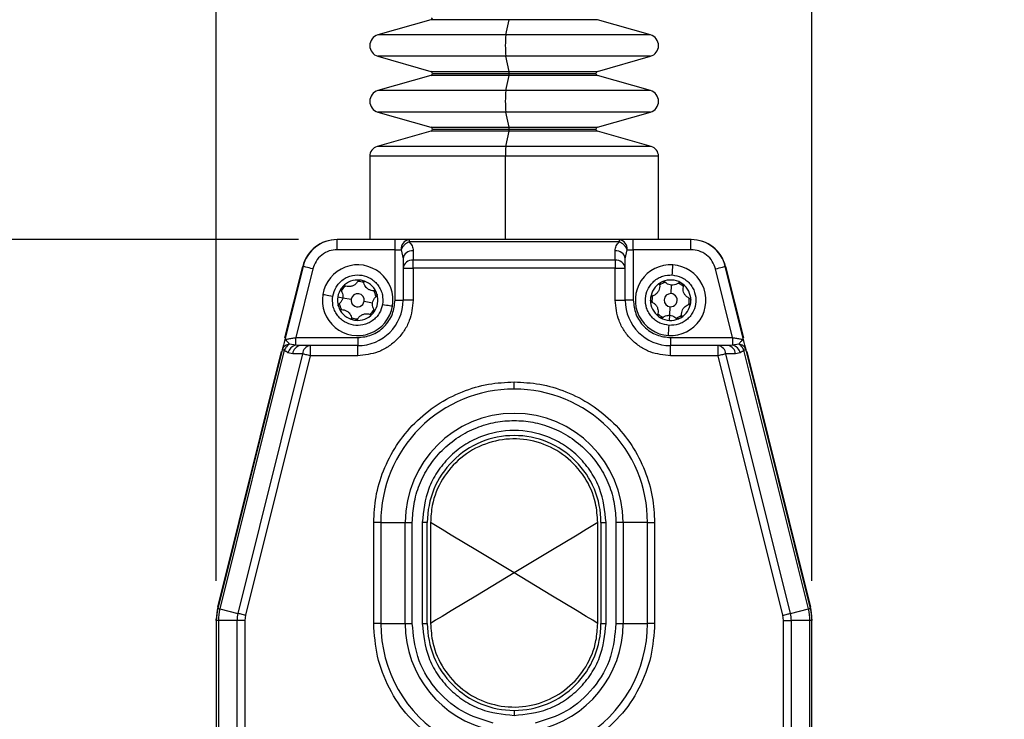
# Model space of a CAD drawing. Header units: millimetres. Extents: x 19 to 819, y 19 to 629.
# Tile 6 of 18: x 204 to 302, y 416 to 485. Entities that reach past the tile are written whole.
import ezdxf

# ---------------------------------------------------------------- set-up
doc = ezdxf.new("R2010")
doc.units = ezdxf.units.MM
doc.header["$LTSCALE"] = 3
doc.layers.add('DIMENSIONS', color=140, linetype='Continuous', lineweight=25)
doc.styles.add('SLDTEXTSTYLE0', font='TXT', dxfattribs={"width": 0.7})
doc.dimstyles.new('SLDDIMSTYLE0', dxfattribs={"dimtxt": 6.474023, "dimasz": 9.906, "dimexe": 0, "dimexo": 0.0625, "dimgap": 1.618506, "dimtad": 0, "dimtih": 1, "dimtoh": 1, "dimrnd": 1e-09, "dimzin": 12, "dimdsep": 46, "dimtxsty": 'SLDTEXTSTYLE0', "dimsah": 1, "dimcen": 0.09, "dimadec": 0, "dimazin": 3, "dimtfac": 1, "dimtofl": 0, "dimtmove": 0, "dimatfit": 3, "dimfxl": 0, "dimfrac": 2, "dimtolj": 1, "dimtzin": 12, "dimarcsym": 0})
doc.dimstyles.new('SLDDIMSTYLE1', dxfattribs={"dimtxt": 6.474023, "dimasz": 9.906, "dimexe": 0, "dimexo": 0.0625, "dimgap": 1.618506, "dimtad": 0, "dimtih": 1, "dimtoh": 1, "dimrnd": 1e-09, "dimzin": 4, "dimdsep": 46, "dimtxsty": 'SLDTEXTSTYLE0', "dimsah": 1, "dimcen": 0.09, "dimadec": 0, "dimazin": 1, "dimtfac": 1, "dimtmove": 0, "dimatfit": 0, "dimfxl": 0, "dimfrac": 2, "dimtolj": 1, "dimtzin": 12, "dimarcsym": 0})
doc.dimstyles.new('SLDDIMSTYLE2', dxfattribs={"dimtxt": 6.474023, "dimasz": 9.906, "dimexe": 0, "dimexo": 0.0625, "dimgap": 1.618506, "dimtad": 0, "dimtih": 1, "dimtoh": 1, "dimrnd": 1e-09, "dimzin": 4, "dimdsep": 46, "dimtxsty": 'SLDTEXTSTYLE0', "dimsah": 1, "dimcen": 0.09, "dimadec": 0, "dimazin": 1, "dimtfac": 1, "dimtofl": 0, "dimtmove": 0, "dimatfit": 3, "dimfxl": 0, "dimfrac": 2, "dimtolj": 1, "dimtzin": 12, "dimarcsym": 0})

# ---------------------------------------------------------------- blocks, each defined once
blk = doc.blocks.new('_D')
at = {"layer": 'DIMENSIONS'}
for p, q in [((234.682, 526.948), (128.759, 526.948)), ((138.284, 526.948), (138.284, 434.006)), ((128.665, 422.268), (126.491, 422.268)), ((126.491, 422.268), (126.491, 411.978)), ((147.903, 422.268), (150.077, 422.268)), ((150.077, 422.268), (150.077, 411.978)), ((126.491, 411.978), (128.665, 411.978)), ((150.077, 411.978), (147.903, 411.978)), ((138.284, 322.348), (138.284, 410.529)), ((226.885, 322.348), (128.759, 322.348))]:
    blk.add_line(p, q, dxfattribs=at)
for points in [[(138.284, 526.948), (136.76, 517.042), (139.808, 517.042)], [(138.284, 322.348), (139.808, 332.254), (136.76, 332.254)]]:
    blk.add_solid(points, dxfattribs=at)
at = {"layer": 'DIMENSIONS', "char_height": 6.35, "attachment_point": 1, "style": 'SLDTEXTSTYLE0'}
for s, insert in [('204.6', (125.972, 431.903)), ('8.06', (128.665, 420.164))]:
    blk.add_mtext(s, dxfattribs=dict(at, insert=insert))
blk = doc.blocks.new('_D_3')
at = {"layer": 'DIMENSIONS'}
for p, q in [((231.838, 463.348), (159.199, 463.348)), ((168.724, 463.348), (168.724, 400.869)), ((159.105, 389.131), (156.931, 389.131)), ((156.931, 389.131), (156.931, 378.841)), ((178.343, 389.131), (180.517, 389.131)), ((180.517, 389.131), (180.517, 378.841)), ((156.931, 378.841), (159.105, 378.841)), ((180.517, 378.841), (178.343, 378.841)), ((168.724, 322.348), (168.724, 377.392)), ((226.885, 322.348), (159.199, 322.348))]:
    blk.add_line(p, q, dxfattribs=at)
for points in [[(168.724, 463.348), (167.2, 453.442), (170.248, 453.442)], [(168.724, 322.348), (170.248, 332.254), (167.2, 332.254)]]:
    blk.add_solid(points, dxfattribs=at)
at = {"layer": 'DIMENSIONS', "char_height": 6.35, "attachment_point": 1, "style": 'SLDTEXTSTYLE0'}
for s, insert in [('141.0', (156.412, 398.766)), ('5.55', (159.105, 387.027))]:
    blk.add_mtext(s, dxfattribs=dict(at, insert=insert))
blk = doc.blocks.new('_D_4')
at = {"layer": 'DIMENSIONS'}
for p, q in [((223.695, 429.57), (223.695, 558.022)), ((282.695, 429.57), (282.695, 558.022)), ((223.695, 548.497), (204.645, 548.497)), ((244.132, 548.497), (241.958, 548.497)), ((241.958, 548.497), (241.958, 538.208)), ((263.37, 548.497), (265.544, 548.497)), ((265.544, 548.497), (265.544, 538.208)), ((282.695, 548.497), (301.745, 548.497)), ((241.958, 538.208), (244.132, 538.208)), ((265.544, 538.208), (263.37, 538.208))]:
    blk.add_line(p, q, dxfattribs=at)
for points in [[(223.695, 548.497), (213.789, 550.021), (213.789, 546.973)], [(282.695, 548.497), (292.601, 546.973), (292.601, 550.021)]]:
    blk.add_solid(points, dxfattribs=at)
at = {"layer": 'DIMENSIONS', "char_height": 6.35, "attachment_point": 1, "style": 'SLDTEXTSTYLE0'}
for s, insert in [('59.0', (244.132, 558.132)), ('2.32', (244.132, 546.393))]:
    blk.add_mtext(s, dxfattribs=dict(at, insert=insert))
blk = doc.blocks.new('_D_5')
at = {"layer": 'DIMENSIONS'}
for p, q in [((191.695, 389.158), (191.695, 586.642)), ((282.695, 429.57), (282.695, 586.642)), ((191.695, 577.117), (224.012, 577.117)), ((232.785, 577.117), (230.611, 577.117)), ((230.611, 577.117), (230.611, 566.828)), ((252.023, 577.117), (254.197, 577.117)), ((254.197, 577.117), (254.197, 566.828)), ((282.695, 577.117), (260.795, 577.117)), ((230.611, 566.828), (232.785, 566.828)), ((254.197, 566.828), (252.023, 566.828))]:
    blk.add_line(p, q, dxfattribs=at)
for points in [[(191.695, 577.117), (201.601, 575.593), (201.601, 578.641)], [(282.695, 577.117), (272.789, 578.641), (272.789, 575.593)]]:
    blk.add_solid(points, dxfattribs=at)
at = {"layer": 'DIMENSIONS', "char_height": 6.35, "attachment_point": 1, "style": 'SLDTEXTSTYLE0'}
for s, insert in [('91.0', (232.785, 586.752)), ('3.58', (232.785, 575.013))]:
    blk.add_mtext(s, dxfattribs=dict(at, insert=insert))

msp = doc.modelspace()

# ---------------------------------------------------------------- linework, layer by layer
for p, q in [((244.95, 485.114), (239.692, 483.606)), ((252.694, 485.114), (244.95, 485.114)), ((252.375, 483.606), (252.694, 485.114)), ((261.44, 485.114), (252.694, 485.114)), ((266.698, 483.606), (261.44, 485.114)), ((252.375, 483.606), (239.692, 483.606)), ((266.698, 483.606), (252.375, 483.606)), ((239.692, 481.491), (244.95, 479.983)), ((252.375, 481.491), (239.692, 481.491)), ((252.694, 479.983), (252.375, 481.491)), ((266.698, 481.491), (252.375, 481.491)), ((261.44, 479.983), (266.698, 481.491)), ((244.95, 479.983), (252.694, 479.983)), ((252.694, 479.983), (261.44, 479.983)), ((244.95, 479.599), (239.692, 478.091)), ((252.694, 479.599), (244.95, 479.599)), ((245.095, 479.791), (252.703, 479.791)), ((252.375, 478.091), (252.694, 479.599)), ((261.44, 479.599), (252.694, 479.599)), ((252.703, 479.791), (261.295, 479.791)), ((266.698, 478.091), (261.44, 479.599)), ((252.375, 478.091), (239.692, 478.091)), ((266.698, 478.091), (252.375, 478.091)), ((239.692, 475.976), (244.95, 474.469)), ((252.375, 475.976), (239.692, 475.976)), ((252.694, 474.469), (252.375, 475.976)), ((266.698, 475.976), (252.375, 475.976)), ((261.44, 474.469), (266.698, 475.976)), ((244.95, 474.084), (239.619, 472.555)), ((244.95, 474.469), (252.694, 474.469)), ((252.694, 474.084), (244.95, 474.084)), ((245.095, 474.276), (252.703, 474.276)), ((252.371, 472.555), (252.694, 474.084)), ((252.694, 474.469), (261.44, 474.469)), ((261.44, 474.084), (252.694, 474.084)), ((252.703, 474.276), (261.295, 474.276)), ((266.771, 472.555), (261.44, 474.084)), ((252.371, 472.555), (239.619, 472.555)), ((266.771, 472.555), (252.371, 472.555)), ((238.895, 471.594), (238.895, 463.348)), ((252.327, 471.594), (238.895, 471.594)), ((267.495, 471.594), (252.327, 471.594)), ((252.327, 463.348), (252.327, 471.594)), ((267.495, 463.348), (267.495, 471.594)), ((235.648, 463.348), (235.68, 463.348)), ((235.68, 462.348), (235.68, 463.348)), ((241.395, 463.348), (235.68, 463.348)), ((241.395, 462.348), (241.395, 463.348)), ((242.785, 463.348), (241.395, 463.348)), ((242.785, 463.348), (242.785, 463.136)), ((263.606, 463.348), (242.785, 463.348)), ((263.606, 463.348), (263.606, 463.136)), ((264.995, 463.348), (263.606, 463.348)), ((264.995, 462.348), (264.995, 463.348)), ((270.711, 463.348), (264.995, 463.348)), ((270.711, 462.348), (270.711, 463.348)), ((270.711, 463.348), (270.742, 463.348)), ((241.395, 462.348), (235.68, 462.348)), ((241.395, 457.348), (241.395, 462.348)), ((241.395, 462.348), (242.013, 462.348)), ((242.013, 462.348), (242.195, 461.454)), ((263.606, 463.136), (242.785, 463.136)), ((264.195, 461.454), (264.378, 462.348)), ((264.378, 462.348), (264.995, 462.348)), ((264.995, 462.348), (264.995, 457.348)), ((270.711, 462.348), (264.995, 462.348)), ((242.195, 461.454), (242.195, 460.516)), ((243.195, 462.242), (243.195, 461.304)), ((263.195, 461.304), (263.195, 462.242)), ((264.195, 460.516), (264.195, 461.454)), ((232.284, 460.695), (230.478, 453.454)), ((230.491, 453.629), (232.252, 460.695)), ((233.254, 460.453), (231.557, 453.648)), ((242.195, 460.516), (243.195, 460.516)), ((242.195, 460.516), (242.195, 457.348)), ((243.195, 460.516), (243.195, 461.304)), ((263.195, 461.304), (243.195, 461.304)), ((243.195, 460.516), (243.195, 457.348)), ((263.195, 460.516), (243.195, 460.516)), ((263.195, 461.304), (263.195, 460.516)), ((263.195, 457.348), (263.195, 460.516)), ((263.195, 460.516), (264.195, 460.516)), ((264.195, 457.348), (264.195, 460.516)), ((274.833, 453.648), (273.136, 460.453)), ((275.912, 453.454), (274.107, 460.695)), ((274.138, 460.695), (275.9, 453.629)), ((268.736, 457.997), (268.789, 458.845)), ((235.723, 457.679), (236.216, 457.596)), ((236.216, 457.596), (237.054, 457.455)), ((238.336, 457.24), (239.174, 457.1)), ((241.395, 457.348), (242.195, 457.348)), ((243.195, 457.348), (242.195, 457.348)), ((263.195, 457.348), (264.195, 457.348)), ((264.995, 457.348), (264.195, 457.348)), ((268.601, 455.851), (268.654, 456.699)), ((268.57, 455.352), (268.601, 455.851)), ((231.557, 452.897), (231.557, 453.648)), ((231.557, 453.648), (237.695, 453.648)), ((237.695, 453.648), (237.695, 452.848)), ((268.695, 453.648), (268.695, 452.848)), ((268.695, 453.648), (274.833, 453.648)), ((274.833, 453.648), (274.833, 452.897)), ((231.557, 452.897), (230.94, 453.002)), ((232.03, 452.848), (231.557, 452.897)), ((232.996, 452.848), (232.03, 452.848)), ((232.996, 452.848), (232.996, 451.848)), ((237.695, 452.848), (232.996, 452.848)), ((237.695, 451.848), (237.695, 452.848)), ((268.695, 451.848), (268.695, 452.848)), ((273.394, 452.848), (268.695, 452.848)), ((273.394, 451.848), (273.394, 452.848)), ((274.36, 452.848), (273.394, 452.848)), ((274.833, 452.897), (274.36, 452.848)), ((275.45, 453.002), (274.833, 452.897)), ((230.225, 452.437), (223.844, 426.844)), ((223.844, 426.969), (230.154, 452.277)), ((230.43, 452.386), (224.049, 426.792)), ((232.232, 452.038), (225.827, 426.349)), ((232.996, 451.848), (226.591, 426.159)), ((231.265, 452.038), (230.793, 452.149)), ((232.232, 452.038), (231.265, 452.038)), ((237.695, 451.848), (232.996, 451.848)), ((273.394, 451.848), (268.695, 451.848)), ((279.799, 426.159), (273.394, 451.848)), ((280.564, 426.349), (274.159, 452.038)), ((275.125, 452.038), (274.159, 452.038)), ((275.598, 452.149), (275.125, 452.038)), ((282.341, 426.792), (275.96, 452.386)), ((282.547, 426.844), (276.166, 452.437)), ((276.237, 452.277), (282.547, 426.969)), ((253.195, 448.555), (253.195, 449.262)), ((239.988, 435.348), (239.281, 435.348)), ((239.281, 425.348), (239.281, 435.348)), ((239.988, 435.348), (239.988, 425.348)), ((239.988, 435.348), (242.402, 435.348)), ((242.402, 425.348), (242.402, 435.348)), ((242.402, 435.348), (243.109, 435.348)), ((243.109, 425.348), (243.109, 435.348)), ((244.095, 435.348), (244.095, 425.348)), ((244.595, 435.348), (244.095, 435.348)), ((244.595, 425.348), (244.595, 435.348)), ((244.914, 435.336), (244.914, 425.359)), ((261.476, 425.359), (261.476, 435.336)), ((261.795, 435.348), (261.795, 425.348)), ((261.795, 435.348), (262.295, 435.348)), ((262.295, 425.348), (262.295, 435.348)), ((263.281, 435.348), (263.281, 425.348)), ((263.988, 435.348), (263.281, 435.348)), ((263.988, 435.348), (263.988, 425.348)), ((266.402, 435.348), (263.988, 435.348)), ((266.402, 425.348), (266.402, 435.348)), ((266.402, 435.348), (267.109, 435.348)), ((267.109, 435.348), (267.109, 425.348)), ((224.049, 426.792), (225.827, 426.349)), ((280.564, 426.349), (282.341, 426.792)), ((223.695, 425.634), (223.695, 425.76)), ((223.695, 425.634), (223.695, 334.437)), ((223.907, 425.634), (223.695, 425.634)), ((223.907, 425.634), (223.907, 334.437)), ((225.739, 425.634), (223.907, 425.634)), ((225.739, 425.634), (225.739, 381.262)), ((226.527, 425.634), (225.739, 425.634)), ((226.591, 426.159), (226.527, 425.634)), ((226.527, 425.634), (226.527, 381.262)), ((239.988, 425.348), (239.281, 425.348)), ((239.988, 425.348), (242.402, 425.348)), ((242.402, 425.348), (243.109, 425.348)), ((244.095, 425.348), (244.595, 425.348)), ((261.795, 425.348), (262.295, 425.348)), ((263.281, 425.348), (263.988, 425.348)), ((263.988, 425.348), (266.402, 425.348)), ((267.109, 425.348), (266.402, 425.348)), ((279.864, 425.634), (279.799, 426.159)), ((279.864, 381.262), (279.864, 425.634)), ((279.864, 425.634), (280.652, 425.634)), ((280.652, 381.262), (280.652, 425.634)), ((282.483, 425.634), (280.652, 425.634)), ((282.483, 334.437), (282.483, 425.634)), ((282.695, 425.634), (282.483, 425.634)), ((282.695, 425.76), (282.695, 425.634)), ((282.695, 334.437), (282.695, 425.634)), ((253.195, 416.748), (253.195, 416.248))]:
    msp.add_line(p, q)
at = {"flags": 128}
for points in [[(233.254, 460.453), (233.065, 460.5), (232.883, 460.545), (232.715, 460.587), (232.568, 460.624), (232.447, 460.654), (232.357, 460.676), (232.302, 460.69), (232.284, 460.695)], [(268.852, 459.843), (268.864, 460.038), (268.876, 460.225), (268.887, 460.397), (268.896, 460.549), (268.904, 460.673), (268.91, 460.765), (268.913, 460.822), (268.914, 460.841)], [(273.136, 460.453), (273.326, 460.5), (273.508, 460.545), (273.675, 460.587), (273.822, 460.624), (273.943, 460.654), (274.033, 460.676), (274.088, 460.69), (274.107, 460.695)], [(234.243, 457.927), (234.262, 457.924), (234.318, 457.914), (234.41, 457.899), (234.532, 457.878), (234.682, 457.853), (234.852, 457.825), (235.037, 457.794), (235.23, 457.761)], [(240.161, 456.934), (240.353, 456.902), (240.538, 456.871), (240.709, 456.842), (240.858, 456.817), (240.981, 456.797), (241.072, 456.781), (241.128, 456.772), (241.147, 456.769)], [(268.476, 453.855), (268.477, 453.874), (268.481, 453.931), (268.486, 454.023), (268.494, 454.147), (268.504, 454.298), (268.514, 454.471), (268.526, 454.658), (268.538, 454.853)], [(230.478, 453.454), (230.404, 453.155), (230.335, 452.881), (230.225, 452.437)], [(276.166, 452.437), (276.055, 452.881), (275.987, 453.155), (275.912, 453.454)], [(230.43, 452.386), (230.384, 452.397), (230.342, 452.407), (230.307, 452.416), (230.278, 452.424), (230.255, 452.429), (230.238, 452.433), (230.228, 452.436), (230.225, 452.437)], [(232.996, 451.848), (232.886, 451.875), (232.778, 451.902), (232.672, 451.929), (232.571, 451.954), (232.475, 451.978), (232.386, 452), (232.304, 452.02), (232.232, 452.038)], [(274.159, 452.038), (274.086, 452.02), (274.005, 452), (273.915, 451.978), (273.819, 451.954), (273.718, 451.929), (273.612, 451.902), (273.504, 451.875), (273.394, 451.848)], [(276.166, 452.437), (276.162, 452.436), (276.152, 452.433), (276.136, 452.429), (276.113, 452.424), (276.083, 452.416), (276.048, 452.407), (276.007, 452.397), (275.96, 452.386)], [(253.195, 430.348), (249.564, 432.535), (246.97, 434.098), (246.062, 434.645), (245.414, 435.035), (245.079, 435.237), (244.914, 435.336)], [(261.476, 435.336), (261.311, 435.237), (260.976, 435.035), (260.328, 434.645), (259.42, 434.098), (256.826, 432.535), (253.195, 430.348)], [(253.195, 430.348), (249.564, 428.16), (246.97, 426.598), (246.062, 426.051), (245.414, 425.66), (245.079, 425.458), (244.914, 425.359)], [(261.476, 425.359), (261.311, 425.458), (260.976, 425.66), (260.328, 426.051), (259.42, 426.598), (256.826, 428.16), (253.195, 430.348)], [(223.844, 426.844), (223.847, 426.843), (223.857, 426.84), (223.874, 426.836), (223.897, 426.831), (223.926, 426.823), (223.961, 426.814), (224.002, 426.804), (224.049, 426.792)], [(226.591, 426.159), (226.481, 426.186), (226.373, 426.213), (226.267, 426.239), (226.166, 426.265), (226.07, 426.289), (225.98, 426.311), (225.899, 426.331), (225.827, 426.349)], [(279.799, 426.159), (279.909, 426.186), (280.017, 426.213), (280.123, 426.239), (280.224, 426.265), (280.32, 426.289), (280.41, 426.311), (280.491, 426.331), (280.564, 426.349)], [(282.341, 426.792), (282.388, 426.804), (282.429, 426.814), (282.464, 426.823), (282.494, 426.831), (282.517, 426.836), (282.533, 426.84), (282.543, 426.843), (282.547, 426.844)]]:
    msp.add_lwpolyline(points, dxfattribs=at)
for centre, radius, start, end in [((244.895, 485.306), 0.2, 285.9968, 0.00397), ((239.995, 482.549), 1.1, 105.99992, 254.00008), ((262.693, 482.549), 10.372, 174.14854, 185.85146), ((266.395, 482.549), 1.1, 285.99982, 74.00018), ((244.895, 479.791), 0.2, 0.00371, 73.99553), ((251.296, 479.823), 1.408, 358.70086, 6.53902), ((261.495, 479.791), 0.2, 106.00395, 179.99664), ((244.895, 479.791), 0.2, 286.00447, 359.99629), ((251.296, 479.759), 1.408, 353.46098, 1.29914), ((261.495, 479.791), 0.2, 180.00336, 253.99605), ((239.995, 477.034), 1.1, 105.99992, 254.00008), ((262.693, 477.034), 10.372, 174.14854, 185.85146), ((266.395, 477.034), 1.1, 285.99982, 74.00018), ((244.895, 474.276), 0.2, 359.99603, 74.0032), ((244.895, 474.276), 0.2, 285.9968, 359.9997), ((251.296, 474.308), 1.408, 358.69976, 6.54011), ((251.296, 474.244), 1.407, 353.45983, 1.29989), ((261.495, 474.276), 0.2, 105.99627, 180.00432), ((261.495, 474.276), 0.2, 179.99995, 254.00373), ((239.895, 471.594), 1, 105.99991, 179.99993), ((259.363, 471.754), 7.038, 173.46004, 181.29968), ((266.495, 471.594), 1, 0.00011, 74.00015), ((235.648, 459.848), 3.5, 89.99987, 166.00007), ((235.68, 459.848), 3.5, 89.99986, 166.00009), ((242.915, 462.449), 0.908, 98.28428, 186.38635), ((263.475, 462.449), 0.908, 353.61354, 81.71577), ((270.711, 459.848), 3.5, 13.99998, 90.00006), ((270.742, 459.848), 3.5, 13.99987, 90.00017), ((243.1, 461.333), 0.913, 84.04336, 172.43311), ((243.1, 460.396), 0.913, 84.0443, 172.43321), ((263.29, 461.333), 0.913, 7.56698, 95.95659), ((263.29, 460.396), 0.913, 7.56687, 95.95564), ((237.695, 457.348), 3.5, 350.47538, 170.47543), ((268.695, 457.348), 3.5, 86.40671, 266.40687), ((268.695, 457.348), 3.5, 266.40674, 86.40684), ((237.695, 457.348), 2, 143.91195, 170.47612), ((237.698, 457.346), 2.003, 137.04435, 143.90676), ((237.695, 457.348), 1.85, 130.82953, 150.1214), ((237.695, 457.348), 2, 83.9131, 137.03753), ((237.695, 457.348), 1.85, 70.82835, 90.1231), ((237.694, 457.343), 2.005, 77.04693, 83.90418), ((237.695, 457.348), 2, 23.91254, 77.03804), ((268.695, 457.348), 2, 119.84345, 172.96983), ((268.695, 457.347), 1.85, 106.76261, 126.05189), ((268.696, 457.346), 2.002, 112.97425, 119.8422), ((268.695, 457.348), 2, 59.84417, 112.96951), ((268.695, 457.347), 1.85, 46.76257, 66.05207), ((268.697, 457.35), 1.997, 52.9632, 59.84723), ((268.695, 457.348), 2, 359.84395, 52.96959), ((237.695, 457.348), 3.5, 170.47538, 350.47543), ((237.695, 457.348), 2, 170.47534, 197.0382), ((237.695, 457.348), 0.65, 170.47461, 350.47612), ((237.695, 457.348), 0.65, 350.47591, 170.47482), ((237.695, 457.348), 1.85, 10.82768, 30.12311), ((237.695, 457.348), 2, 323.91261, 17.03806), ((237.695, 457.348), 2, 17.03791, 23.91266), ((268.695, 457.348), 2, 172.97007, 179.84395), ((268.695, 457.348), 1.85, 166.75962, 186.0537), ((268.695, 457.348), 0.65, 86.40685, 266.40672), ((268.695, 457.348), 0.65, 266.40669, 86.40688), ((268.695, 457.348), 1.85, 346.76013, 6.05353), ((237.695, 457.348), 2, 197.03791, 203.91266), ((237.695, 457.348), 2, 203.91254, 257.03804), ((237.695, 457.348), 1.85, 190.82767, 210.12314), ((237.695, 457.348), 4.5, 270.00007, 359.99995), ((268.695, 457.348), 4.5, 180.00003, 269.99994), ((268.695, 457.348), 2, 179.84421, 232.96965), ((268.695, 457.348), 2, 299.84345, 352.96983), ((268.694, 457.348), 2.001, 352.97053, 359.84216), ((237.695, 457.348), 1.85, 250.82835, 270.1231), ((237.695, 457.348), 2, 263.9131, 317.03753), ((237.695, 457.348), 1.85, 310.82957, 330.12136), ((237.697, 457.347), 1.998, 317.03527, 323.91588), ((268.695, 457.347), 1.849, 226.75763, 246.057), ((268.694, 457.346), 1.998, 232.96396, 239.84696), ((268.695, 457.348), 2, 239.84341, 266.40757), ((268.695, 457.348), 2, 266.40556, 292.97082), ((268.695, 457.348), 1.85, 286.76231, 306.0522), ((268.694, 457.349), 2.001, 292.97346, 299.84299), ((237.695, 457.345), 1.997, 257.0329, 263.91821), ((231.873, 451.81), 1.132, 106.17858, 162.55859), ((232.124, 451.993), 0.86, 96.30756, 176.94977), ((233.091, 451.993), 0.86, 96.3076, 176.94977), ((273.3, 451.993), 0.86, 3.05026, 83.69247), ((274.266, 451.993), 0.86, 3.05013, 83.69232), ((274.518, 451.81), 1.132, 17.44133, 73.8216), ((253.195, 435.348), 13.207, 89.99999, 180.00001), ((253.195, 435.348), 13.207, 359.99997, 90.00003), ((253.195, 435.348), 10.793, 0.00001, 179.99999), ((253.195, 435.348), 8.6, 89.99995, 180.00003), ((253.195, 435.348), 8.6, 359.99997, 90.00005), ((228.695, 425.76), 5, 166.00004, 179.99983), ((228.695, 425.634), 5, 166.00004, 180), ((228.695, 425.634), 4.788, 166.00004, 180.00001), ((228.695, 425.634), 2.957, 166.00031, 179.99978), ((277.695, 425.634), 2.956, 359.99978, 13.99984), ((277.695, 425.634), 4.788, 359.99981, 14.00014), ((277.695, 425.76), 5, 359.99991, 14.00004), ((277.695, 425.634), 5, 359.99973, 14.00004), ((253.195, 425.348), 13.207, 180.00005, 239.30374), ((253.195, 425.348), 10.793, 180.00005, 258.09739), ((253.195, 425.348), 8.6, 179.99997, 270.00005), ((253.195, 425.348), 8.6, 269.99995, 0.00003), ((253.195, 425.348), 10.793, 281.9026, 359.99996), ((253.195, 425.348), 13.207, 300.69624, 359.99997)]:
    msp.add_arc(centre, radius, start, end)
for points, knots in [([(235.68, 462.348), (235.411, 462.323), (234.858, 462.271), (234.114, 461.852), (233.527, 461.231), (233.343, 460.707), (233.254, 460.453)], [0, 0, 0, 0, 0.242999, 0.500001, 0.757, 1, 1, 1, 1]), ([(242.785, 463.136), (242.704, 463.097), (242.534, 463.015), (242.316, 462.825), (242.13, 462.603), (242.051, 462.43), (242.013, 462.348)], [0, 0, 0, 0, 0.2372, 0.498067, 0.759994, 1, 1, 1, 1]), ([(242.785, 463.136), (242.903, 463.004), (243.132, 462.747), (243.174, 462.407), (243.195, 462.242)], [0, 0, 0, 0, 0.515768, 1, 1, 1, 1]), ([(263.195, 462.242), (263.216, 462.407), (263.259, 462.747), (263.488, 463.004), (263.606, 463.136)], [0, 0, 0, 0, 0.484231, 1, 1, 1, 1]), ([(264.378, 462.348), (264.34, 462.43), (264.26, 462.603), (264.074, 462.825), (263.856, 463.015), (263.687, 463.097), (263.606, 463.136)], [0, 0, 0, 0, 0.240005, 0.501933, 0.7628, 1, 1, 1, 1]), ([(273.136, 460.453), (273.047, 460.707), (272.863, 461.231), (272.277, 461.852), (271.532, 462.271), (270.979, 462.323), (270.711, 462.348)], [0, 0, 0, 0, 0.243, 0.499999, 0.757002, 1, 1, 1, 1]), ([(235.23, 457.761), (235.315, 458.066), (235.446, 458.536), (235.85, 459.059), (236.234, 459.398), (236.68, 459.652), (237.304, 459.853), (238.119, 459.873), (238.882, 459.589), (239.407, 459.195), (239.745, 458.809), (239.998, 458.363), (240.209, 457.737), (240.18, 457.25), (240.161, 456.934)], [0, 0, 0, 0, 0.1197206, 0.1848256, 0.2499995, 0.3151048, 0.3802781, 0.4999996, 0.6197211, 0.6848265, 0.7499992, 0.8151053, 0.8802783, 1, 1, 1, 1]), ([(268.538, 454.853), (268.227, 454.906), (267.746, 454.988), (267.184, 455.335), (266.807, 455.682), (266.508, 456.1), (266.243, 456.7), (266.139, 457.508), (266.344, 458.297), (266.681, 458.859), (267.03, 459.236), (267.447, 459.534), (268.048, 459.808), (268.536, 459.829), (268.852, 459.843)], [0, 0, 0, 0, 0.119721, 0.184826, 0.25, 0.315106, 0.380279, 0.500001, 0.619722, 0.684826, 0.75, 0.815105, 0.880279, 1, 1, 1, 1]), ([(268.852, 459.843), (269.163, 459.79), (269.645, 459.707), (270.207, 459.36), (270.583, 459.013), (270.883, 458.596), (271.147, 457.995), (271.251, 457.187), (271.047, 456.399), (270.709, 455.836), (270.36, 455.46), (269.943, 455.162), (269.342, 454.888), (268.854, 454.867), (268.538, 454.853)], [0, 0, 0, 0, 0.119722, 0.184826, 0.249999, 0.315105, 0.380279, 0.5, 0.619721, 0.684827, 0.750001, 0.815105, 0.880278, 1, 1, 1, 1]), ([(236.072, 458.3), (236.061, 458.321), (236.038, 458.365), (236.042, 458.415), (236.043, 458.441)], [0, 0, 0, 0, 0.469699, 1, 1, 1, 1]), ([(236.043, 458.441), (236.048, 458.461), (236.056, 458.492), (236.073, 458.517), (236.079, 458.526)], [0, 0, 0, 0, 0.669049, 1, 1, 1, 1]), ([(236.232, 458.711), (236.247, 458.725), (236.278, 458.753), (236.338, 458.773), (236.398, 458.777), (236.435, 458.766), (236.452, 458.76)], [0, 0, 0, 0, 0.261897, 0.518758, 0.776779, 1, 1, 1, 1]), ([(237.708, 459.23), (237.652, 459.141), (237.544, 458.973), (237.3, 458.798), (237.041, 458.701), (236.768, 458.68), (236.573, 458.715), (236.47, 458.753), (236.452, 458.76)], [0, 0, 0, 0, 0.214338, 0.40504, 0.601122, 0.774746, 0.959335, 1, 1, 1, 1]), ([(237.708, 459.23), (237.721, 459.249), (237.747, 459.289), (237.808, 459.326), (237.864, 459.339), (237.897, 459.337), (237.907, 459.337)], [0, 0, 0, 0, 0.287749, 0.586892, 0.871358, 1, 1, 1, 1]), ([(238.144, 459.297), (238.164, 459.29), (238.203, 459.277), (238.251, 459.236), (238.284, 459.186), (238.293, 459.148), (238.297, 459.131)], [0, 0, 0, 0, 0.2619, 0.518782, 0.776803, 1, 1, 1, 1]), ([(239.332, 458.277), (239.226, 458.282), (239.027, 458.291), (238.754, 458.415), (238.54, 458.591), (238.385, 458.817), (238.318, 459.003), (238.3, 459.111), (238.297, 459.131)], [0, 0, 0, 0, 0.214337, 0.405035, 0.601118, 0.774745, 0.95934, 1, 1, 1, 1]), ([(267.602, 458.879), (267.608, 458.774), (267.619, 458.575), (267.525, 458.29), (267.371, 458.06), (267.163, 457.882), (266.985, 457.796), (266.878, 457.767), (266.859, 457.762)], [0, 0, 0, 0, 0.214335, 0.405042, 0.601123, 0.774747, 0.959339, 1, 1, 1, 1]), ([(267.602, 458.879), (267.6, 458.903), (267.598, 458.95), (267.626, 459.016), (267.663, 459.059), (267.691, 459.077), (267.7, 459.083)], [0, 0, 0, 0, 0.287766, 0.586881, 0.87138, 1, 1, 1, 1]), ([(267.915, 459.189), (267.935, 459.196), (267.974, 459.208), (268.037, 459.203), (268.093, 459.182), (268.122, 459.156), (268.136, 459.145)], [0, 0, 0, 0, 0.261892, 0.518751, 0.776773, 1, 1, 1, 1]), ([(268.789, 458.845), (268.697, 458.858), (268.517, 458.885), (268.295, 458.999), (268.183, 459.102), (268.136, 459.145)], [0, 0, 0, 0, 0.377959, 0.740212, 1, 1, 1, 1]), ([(269.475, 459.061), (269.387, 459.003), (269.22, 458.894), (268.975, 458.841), (268.836, 458.844), (268.789, 458.845)], [0, 0, 0, 0, 0.428654, 0.810036, 1, 1, 1, 1]), ([(269.475, 459.061), (269.494, 459.073), (269.534, 459.099), (269.605, 459.108), (269.662, 459.097), (269.691, 459.082), (269.7, 459.077)], [0, 0, 0, 0, 0.287737, 0.586872, 0.871359, 1, 1, 1, 1]), ([(269.9, 458.944), (269.915, 458.93), (269.946, 458.902), (269.973, 458.845), (269.983, 458.786), (269.975, 458.748), (269.972, 458.731)], [0, 0, 0, 0, 0.261881, 0.518747, 0.77677, 1, 1, 1, 1]), ([(270.568, 457.529), (270.474, 457.576), (270.296, 457.666), (270.097, 457.89), (269.974, 458.138), (269.924, 458.408), (269.939, 458.605), (269.967, 458.711), (269.972, 458.731)], [0, 0, 0, 0, 0.214332, 0.405037, 0.601115, 0.774747, 0.959334, 1, 1, 1, 1]), ([(240.161, 456.934), (240.076, 456.63), (239.944, 456.16), (239.541, 455.636), (239.156, 455.298), (238.71, 455.043), (238.086, 454.842), (237.271, 454.822), (236.508, 455.107), (235.984, 455.501), (235.645, 455.887), (235.392, 456.332), (235.181, 456.959), (235.211, 457.446), (235.23, 457.761)], [0, 0, 0, 0, 0.119721, 0.184826, 0.249999, 0.315105, 0.380278, 0.499999, 0.619721, 0.684825, 0.749999, 0.815104, 0.880278, 1, 1, 1, 1]), ([(236.216, 457.596), (236.193, 457.506), (236.148, 457.33), (236.011, 457.121), (235.898, 457.02), (235.85, 456.977)], [0, 0, 0, 0, 0.377957, 0.740222, 1, 1, 1, 1]), ([(236.072, 458.3), (236.12, 458.207), (236.212, 458.03), (236.239, 457.781), (236.221, 457.642), (236.216, 457.596)], [0, 0, 0, 0, 0.428649, 0.810033, 1, 1, 1, 1]), ([(239.174, 457.1), (239.197, 457.19), (239.242, 457.366), (239.379, 457.575), (239.493, 457.676), (239.54, 457.718)], [0, 0, 0, 0, 0.377957, 0.740222, 1, 1, 1, 1]), ([(239.332, 458.277), (239.355, 458.276), (239.402, 458.273), (239.464, 458.239), (239.504, 458.197), (239.519, 458.168), (239.523, 458.158)], [0, 0, 0, 0, 0.2877567, 0.5868849, 0.8713586, 1, 1, 1, 1]), ([(239.607, 457.934), (239.612, 457.913), (239.62, 457.872), (239.608, 457.81), (239.582, 457.757), (239.553, 457.731), (239.54, 457.718)], [0, 0, 0, 0, 0.261899, 0.51878, 0.776752, 1, 1, 1, 1]), ([(266.71, 457.593), (266.715, 457.613), (266.723, 457.654), (266.76, 457.706), (266.806, 457.744), (266.842, 457.756), (266.859, 457.762)], [0, 0, 0, 0, 0.261903, 0.518741, 0.776777, 1, 1, 1, 1]), ([(270.568, 457.529), (270.589, 457.518), (270.631, 457.497), (270.674, 457.44), (270.693, 457.385), (270.695, 457.353), (270.695, 457.342)], [0, 0, 0, 0, 0.287778, 0.586901, 0.871355, 1, 1, 1, 1]), ([(235.783, 456.762), (235.778, 456.782), (235.772, 456.813), (235.776, 456.843), (235.777, 456.853)], [0, 0, 0, 0, 0.673536, 1, 1, 1, 1]), ([(235.777, 456.853), (235.783, 456.875), (235.794, 456.918), (235.826, 456.957), (235.846, 456.974), (235.85, 456.977)], [0, 0, 0, 0, 0.4557937, 0.8954639, 1, 1, 1, 1]), ([(236.059, 456.418), (236.036, 456.42), (235.988, 456.422), (235.926, 456.456), (235.886, 456.498), (235.871, 456.528), (235.867, 456.537)], [0, 0, 0, 0, 0.287763, 0.586888, 0.871359, 1, 1, 1, 1]), ([(243.195, 457.348), (243.122, 456.656), (243.009, 455.592), (242.323, 454.311), (241.613, 453.43), (240.732, 452.72), (239.451, 452.034), (238.387, 451.921), (237.695, 451.848)], [0, 0, 0, 0, 0.239456, 0.368361, 0.5, 0.631639, 0.760543, 1, 1, 1, 1]), ([(237.695, 453.648), (238.161, 453.697), (238.877, 453.773), (239.738, 454.235), (240.331, 454.712), (240.808, 455.305), (241.27, 456.166), (241.346, 456.882), (241.395, 457.348)], [0, 0, 0, 0, 0.2394569, 0.368361, 0.4999992, 0.6316387, 0.7605431, 1, 1, 1, 1]), ([(239.318, 456.395), (239.27, 456.489), (239.178, 456.666), (239.152, 456.915), (239.169, 457.054), (239.174, 457.1)], [0, 0, 0, 0, 0.428649, 0.810033, 1, 1, 1, 1]), ([(268.695, 451.848), (268.003, 451.921), (266.939, 452.034), (265.658, 452.72), (264.777, 453.43), (264.067, 454.311), (263.382, 455.592), (263.269, 456.656), (263.195, 457.348)], [0, 0, 0, 0, 0.239457, 0.368361, 0.5, 0.631639, 0.760544, 1, 1, 1, 1]), ([(264.995, 457.348), (265.045, 456.882), (265.121, 456.166), (265.582, 455.305), (266.059, 454.712), (266.652, 454.235), (267.514, 453.773), (268.23, 453.697), (268.695, 453.648)], [0, 0, 0, 0, 0.2394569, 0.3683612, 0.5000008, 0.6316389, 0.760543, 1, 1, 1, 1]), ([(266.822, 457.167), (266.801, 457.177), (266.759, 457.199), (266.716, 457.255), (266.697, 457.31), (266.696, 457.343), (266.695, 457.353)], [0, 0, 0, 0, 0.287793, 0.586879, 0.871411, 1, 1, 1, 1]), ([(266.822, 457.167), (266.916, 457.119), (267.095, 457.03), (267.293, 456.805), (267.416, 456.557), (267.466, 456.288), (267.451, 456.091), (267.424, 455.984), (267.419, 455.965)], [0, 0, 0, 0, 0.214339, 0.405037, 0.601125, 0.774746, 0.959335, 1, 1, 1, 1]), ([(269.789, 455.816), (269.783, 455.922), (269.771, 456.121), (269.866, 456.405), (270.019, 456.636), (270.228, 456.813), (270.406, 456.899), (270.512, 456.928), (270.531, 456.934)], [0, 0, 0, 0, 0.214335, 0.405041, 0.601122, 0.774746, 0.959337, 1, 1, 1, 1]), ([(270.68, 457.103), (270.676, 457.082), (270.667, 457.042), (270.631, 456.99), (270.584, 456.952), (270.548, 456.939), (270.531, 456.934)], [0, 0, 0, 0, 0.261901, 0.51874, 0.776776, 1, 1, 1, 1]), ([(236.059, 456.418), (236.164, 456.414), (236.364, 456.404), (236.637, 456.281), (236.85, 456.104), (237.005, 455.879), (237.072, 455.693), (237.09, 455.584), (237.094, 455.565)], [0, 0, 0, 0, 0.214338, 0.40504, 0.601124, 0.774743, 0.95934, 1, 1, 1, 1]), ([(237.247, 455.399), (237.227, 455.405), (237.187, 455.418), (237.139, 455.46), (237.106, 455.51), (237.097, 455.547), (237.094, 455.565)], [0, 0, 0, 0, 0.2619, 0.518782, 0.776803, 1, 1, 1, 1]), ([(237.682, 455.466), (237.669, 455.447), (237.643, 455.407), (237.582, 455.37), (237.526, 455.356), (237.493, 455.358), (237.483, 455.359)], [0, 0, 0, 0, 0.287744, 0.586883, 0.871359, 1, 1, 1, 1]), ([(237.682, 455.466), (237.739, 455.555), (237.846, 455.723), (238.09, 455.898), (238.349, 455.994), (238.622, 456.016), (238.817, 455.981), (238.92, 455.942), (238.939, 455.935)], [0, 0, 0, 0, 0.214339, 0.405036, 0.601119, 0.774745, 0.959335, 1, 1, 1, 1]), ([(239.159, 455.985), (239.143, 455.971), (239.112, 455.943), (239.052, 455.922), (238.993, 455.918), (238.956, 455.93), (238.939, 455.935)], [0, 0, 0, 0, 0.261897, 0.518758, 0.776779, 1, 1, 1, 1]), ([(239.318, 456.395), (239.329, 456.375), (239.35, 456.333), (239.352, 456.261), (239.335, 456.206), (239.317, 456.178), (239.311, 456.17)], [0, 0, 0, 0, 0.287778, 0.586871, 0.871378, 1, 1, 1, 1]), ([(267.491, 455.751), (267.475, 455.765), (267.444, 455.793), (267.417, 455.85), (267.408, 455.91), (267.415, 455.947), (267.419, 455.965)], [0, 0, 0, 0, 0.261881, 0.518746, 0.776769, 1, 1, 1, 1]), ([(267.778, 455.592), (267.758, 455.595), (267.727, 455.599), (267.699, 455.614), (267.69, 455.618)], [0, 0, 0, 0, 0.669151, 1, 1, 1, 1]), ([(267.915, 455.635), (267.896, 455.622), (267.855, 455.595), (267.805, 455.593), (267.778, 455.592)], [0, 0, 0, 0, 0.469733, 1, 1, 1, 1]), ([(267.915, 455.635), (268.004, 455.693), (268.17, 455.802), (268.415, 455.854), (268.555, 455.852), (268.601, 455.851)], [0, 0, 0, 0, 0.428654, 0.810036, 1, 1, 1, 1]), ([(268.601, 455.851), (268.693, 455.837), (268.873, 455.811), (269.095, 455.696), (269.207, 455.594), (269.254, 455.551)], [0, 0, 0, 0, 0.377958, 0.74021, 1, 1, 1, 1]), ([(269.385, 455.491), (269.363, 455.494), (269.319, 455.501), (269.277, 455.529), (269.258, 455.547), (269.254, 455.551)], [0, 0, 0, 0, 0.455848, 0.895515, 1, 1, 1, 1]), ([(269.476, 455.506), (269.456, 455.5), (269.426, 455.49), (269.395, 455.491), (269.385, 455.491)], [0, 0, 0, 0, 0.673548, 1, 1, 1, 1]), ([(269.789, 455.816), (269.79, 455.793), (269.792, 455.746), (269.765, 455.68), (269.727, 455.636), (269.699, 455.619), (269.69, 455.613)], [0, 0, 0, 0, 0.287766, 0.586881, 0.87138, 1, 1, 1, 1]), ([(230.478, 453.454), (230.485, 453.455), (230.511, 453.461), (230.57, 453.471), (230.669, 453.489), (230.87, 453.524), (231.171, 453.578), (231.425, 453.624), (231.557, 453.648)], [0, 0, 0, 0, 0.017779, 0.072252, 0.164188, 0.292895, 0.631906, 1, 1, 1, 1]), ([(274.833, 453.648), (274.965, 453.624), (275.22, 453.578), (275.52, 453.524), (275.722, 453.489), (275.821, 453.471), (275.88, 453.461), (275.905, 453.455), (275.912, 453.454)], [0, 0, 0, 0, 0.3680949, 0.7071051, 0.8358059, 0.9277396, 0.9822183, 1, 1, 1, 1]), ([(230.94, 453.002), (230.86, 452.986), (230.693, 452.953), (230.482, 452.832), (230.308, 452.66), (230.254, 452.516), (230.225, 452.437)], [0, 0, 0, 0, 0.253185, 0.526457, 0.741684, 1, 1, 1, 1]), ([(230.94, 453.002), (230.891, 452.969), (230.78, 452.895), (230.644, 452.754), (230.518, 452.581), (230.462, 452.455), (230.43, 452.386)], [0, 0, 0, 0, 0.215801, 0.493383, 0.718047, 1, 1, 1, 1]), ([(230.94, 453.002), (230.883, 453.078), (230.805, 453.181), (230.706, 453.277), (230.672, 453.307), (230.662, 453.316), (230.659, 453.319), (230.642, 453.334), (230.6, 453.369), (230.547, 453.406), (230.51, 453.434), (230.498, 453.442), (230.494, 453.444), (230.492, 453.445), (230.49, 453.447), (230.486, 453.449), (230.482, 453.452), (230.479, 453.453), (230.478, 453.454)], [0, 0, 0, 0, 0.439723, 0.592065, 0.636018, 0.648598, 0.65244, 0.654622, 0.754716, 0.905198, 0.953479, 0.968337, 0.973287, 0.974812, 0.975723, 0.986299, 0.993863, 1, 1, 1, 1]), ([(275.912, 453.454), (275.895, 453.443), (275.85, 453.413), (275.79, 453.368), (275.748, 453.333), (275.729, 453.317), (275.694, 453.286), (275.591, 453.189), (275.508, 453.078), (275.45, 453.002)], [0, 0, 0, 0, 0.094719, 0.247964, 0.34531, 0.347503, 0.363902, 0.560186, 1, 1, 1, 1]), ([(275.96, 452.386), (275.928, 452.455), (275.872, 452.581), (275.747, 452.754), (275.61, 452.895), (275.499, 452.969), (275.45, 453.002)], [0, 0, 0, 0, 0.281978, 0.506617, 0.784211, 1, 1, 1, 1]), ([(276.166, 452.437), (276.136, 452.516), (276.082, 452.66), (275.908, 452.832), (275.697, 452.953), (275.531, 452.986), (275.45, 453.002)], [0, 0, 0, 0, 0.258282, 0.473544, 0.746802, 1, 1, 1, 1]), ([(230.793, 452.149), (230.73, 452.185), (230.667, 452.221), (230.599, 452.268), (230.57, 452.289), (230.512, 452.331), (230.46, 452.365), (230.43, 452.386)], [0, 0, 0, 0, 0.49706, 0.506033, 0.571627, 0.749263, 1, 1, 1, 1]), ([(275.96, 452.386), (275.93, 452.365), (275.878, 452.331), (275.822, 452.29), (275.793, 452.27), (275.785, 452.264), (275.723, 452.221), (275.66, 452.185), (275.598, 452.149)], [0, 0, 0, 0, 0.250739, 0.431672, 0.481012, 0.495395, 0.502938, 1, 1, 1, 1]), ([(239.281, 435.348), (239.326, 436.196), (239.419, 437.945), (240.193, 440.538), (241.477, 443.032), (243.287, 445.256), (245.511, 447.066), (248.005, 448.35), (250.598, 449.124), (252.346, 449.217), (253.195, 449.262)], [0, 0, 0, 0, 0.116516, 0.240012, 0.368641, 0.5, 0.631359, 0.759989, 0.883484, 1, 1, 1, 1]), ([(253.195, 449.262), (254.044, 449.217), (255.792, 449.124), (258.385, 448.35), (260.879, 447.066), (263.104, 445.256), (264.913, 443.032), (266.197, 440.538), (266.971, 437.945), (267.064, 436.196), (267.109, 435.348)], [0, 0, 0, 0, 0.116516, 0.240011, 0.368641, 0.5, 0.631359, 0.759988, 0.883484, 1, 1, 1, 1]), ([(243.109, 435.348), (243.142, 435.963), (243.209, 437.23), (243.771, 439.11), (244.701, 440.917), (246.013, 442.53), (247.625, 443.841), (249.433, 444.777), (251.313, 445.317), (253.195, 445.49), (255.077, 445.317), (256.957, 444.777), (258.765, 443.841), (260.377, 442.53), (261.689, 440.917), (262.62, 439.11), (263.181, 437.23), (263.248, 435.963), (263.281, 435.348)], [0, 0, 0, 0, 0.0582581, 0.1200055, 0.1843202, 0.2499999, 0.3156796, 0.3799943, 0.441742, 0.5, 0.558258, 0.6200057, 0.6843204, 0.7500001, 0.8156798, 0.8799945, 0.9417419, 1, 1, 1, 1]), ([(262.295, 435.348), (262.174, 436.492), (261.987, 438.253), (260.852, 440.373), (259.677, 441.828), (258.219, 443.01), (256.101, 444.11), (253.195, 444.668), (250.289, 444.11), (248.171, 443.01), (246.713, 441.828), (245.538, 440.373), (244.404, 438.253), (244.217, 436.492), (244.095, 435.348)], [0, 0, 0, 0, 0.119728, 0.18418, 0.25, 0.31582, 0.380272, 0.5, 0.619728, 0.68418, 0.75, 0.81582, 0.880272, 1, 1, 1, 1]), ([(261.476, 435.336), (261.431, 435.987), (261.321, 437.567), (260.276, 439.915), (258.373, 442.003), (255.872, 443.341), (253.072, 443.775), (250.286, 443.259), (247.825, 441.849), (245.983, 439.706), (245.041, 437.405), (244.949, 435.907), (244.914, 435.336)], [0, 0, 0, 0, 0.075251, 0.182598, 0.289946, 0.397293, 0.50464, 0.611988, 0.719335, 0.826683, 0.93403, 1, 1, 1, 1]), ([(245.18, 413.974), (244.329, 414.665), (242.601, 416.067), (240.737, 418.886), (239.506, 422.034), (239.355, 424.254), (239.281, 425.348)], [0, 0, 0, 0, 0.246389, 0.500001, 0.753612, 1, 1, 1, 1]), ([(251.115, 415.479), (250.049, 415.813), (247.851, 416.502), (245.217, 418.876), (243.437, 421.943), (243.216, 424.236), (243.109, 425.348)], [0, 0, 0, 0, 0.2425996, 0.4999998, 0.7574009, 1, 1, 1, 1]), ([(244.095, 425.348), (244.217, 424.203), (244.404, 422.442), (245.538, 420.323), (246.713, 418.866), (248.171, 417.691), (250.289, 416.556), (252.05, 416.369), (253.195, 416.248)], [0, 0, 0, 0, 0.239457, 0.368361, 0.5, 0.631639, 0.760543, 1, 1, 1, 1]), ([(244.914, 425.359), (244.959, 424.708), (245.07, 423.129), (246.114, 420.781), (248.017, 418.693), (250.519, 417.355), (253.318, 416.92), (256.104, 417.437), (258.565, 418.847), (260.408, 420.99), (261.349, 423.29), (261.441, 424.789), (261.476, 425.359)], [0, 0, 0, 0, 0.075251, 0.182598, 0.289946, 0.397293, 0.50464, 0.611988, 0.719335, 0.826683, 0.93403, 1, 1, 1, 1]), ([(253.195, 416.248), (254.34, 416.369), (256.101, 416.556), (258.219, 417.691), (259.677, 418.866), (260.852, 420.323), (261.987, 422.442), (262.174, 424.203), (262.295, 425.348)], [0, 0, 0, 0, 0.239457, 0.368361, 0.5, 0.631639, 0.760543, 1, 1, 1, 1]), ([(263.281, 425.348), (263.174, 424.236), (262.953, 421.943), (261.173, 418.876), (258.539, 416.502), (256.342, 415.813), (255.275, 415.479)], [0, 0, 0, 0, 0.242599, 0.5, 0.7574, 1, 1, 1, 1]), ([(267.109, 425.348), (267.035, 424.254), (266.884, 422.034), (265.653, 418.886), (263.789, 416.067), (262.061, 414.665), (261.21, 413.974)], [0, 0, 0, 0, 0.246388, 0.499999, 0.753611, 1, 1, 1, 1])]:
    msp.add_open_spline(points, degree=3, knots=knots)

# ---------------------------------------------------------------- dimensions: what is measured, and where the dimension line sits
at = {"layer": 'DIMENSIONS'}
for base, p1, p2, dimstyle, picture, middle in [((191.695, 577.117), (282.695, 425.76), (191.695, 385.348), 'SLDDIMSTYLE2', '_D_5', (242.404, 577.117)), ((282.695, 548.497), (223.695, 425.76), (282.695, 425.76), 'SLDDIMSTYLE1', '_D_4', (253.751, 548.497))]:
    dim = msp.add_linear_dim(base=base, p1=p1, p2=p2, dimstyle=dimstyle, dxfattribs=at)
    dim.commit()
    dim.dimension.update_dxf_attribs({"geometry": picture, "text_midpoint": middle, "dimtype": 160})
for base, p1, p2, dimstyle, picture, middle in [((138.284, 322.348), (238.492, 526.948), (230.695, 322.348), 'SLDDIMSTYLE0', '_D', (138.284, 422.268)), ((168.724, 463.348), (230.695, 322.348), (235.648, 463.348), 'SLDDIMSTYLE2', '_D_3', (168.724, 389.131))]:
    dim = msp.add_linear_dim(base=base, p1=p1, p2=p2, angle=90, dimstyle=dimstyle, dxfattribs=at)
    dim.commit()
    dim.dimension.update_dxf_attribs({"geometry": picture, "text_midpoint": middle, "dimtype": 160})

doc.saveas('drawing.dxf')
